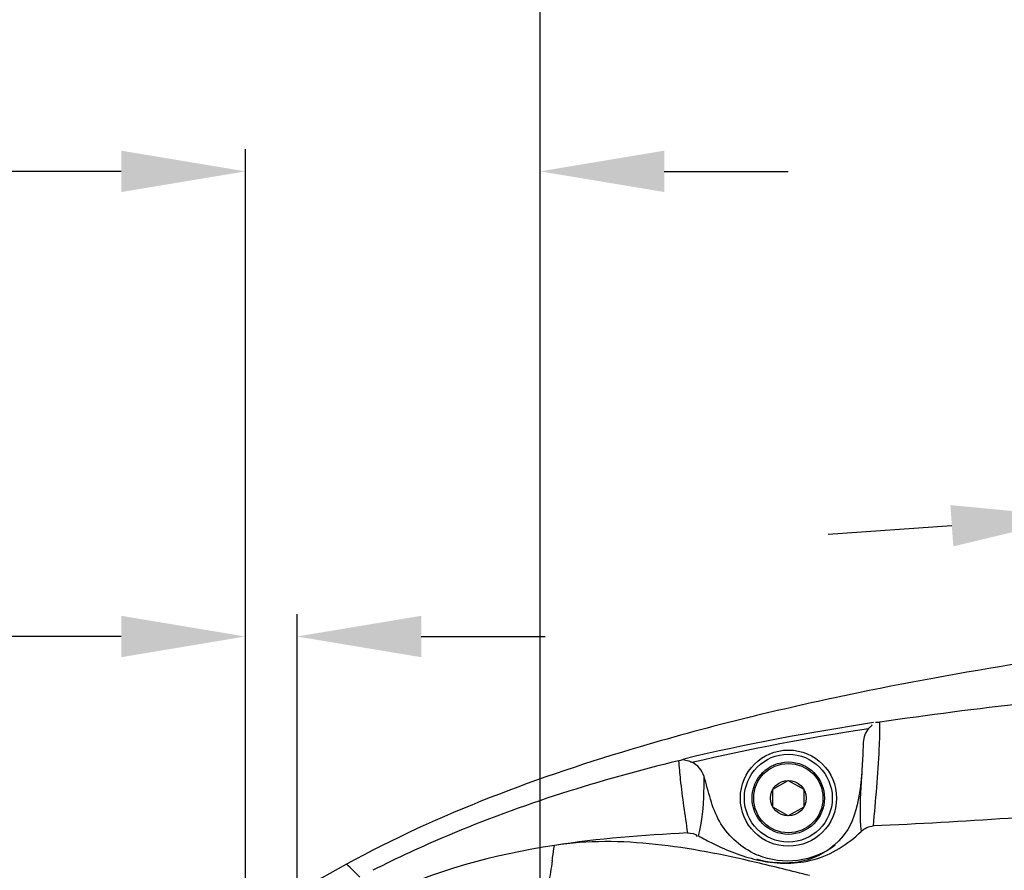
# Model space of a CAD drawing. Header units: millimetres. Extents: x 4086 to 8318, y 123 to 1549.
# Tile 47 of 56: x 6649 to 6697, y 1417 to 1458. Entities that reach past the tile are written whole.
import ezdxf

# ---------------------------------------------------------------- set-up
doc = ezdxf.new("R2010")
doc.units = ezdxf.units.MM
doc.styles.get("Standard").update_dxf_attribs({"font": 'SourceHanSansCN-Normal.ttf'})
doc.dimstyles.get("Standard").update_dxf_attribs({"dimscale": 6, "dimtxt": 5, "dimasz": 3, "dimexe": 0.18, "dimexo": 0.0625, "dimgap": 0.8, "dimtad": 1, "dimtoh": 1, "dimdec": 1, "dimlfac": 2, "dimzin": 0, "dimdsep": 46, "dimtxsty": 'Standard', "dimcen": 0.09, "dimclrd": 256, "dimclre": 256, "dimclrt": 256, "dimadec": 0, "dimazin": 2, "dimtfac": 1, "dimtdec": 1, "dimtofl": 0, "dimtmove": 0, "dimatfit": 3, "dimfxl": 1, "dimtolj": 1, "dimtzin": 0, "dimarcsym": 0})

# ---------------------------------------------------------------- blocks, each defined once
blk = doc.blocks.new('*D1003')
at = {"lineweight": -2}
for p, q in [((6711.301, 1419.335), (6710.145, 1435.874)), ((6716.206, 1435.215), (6722.191, 1435.634)), ((6722.191, 1435.634), (6735.244, 1435.634)), ((6701.326, 1418.637), (6700.169, 1435.176)), ((6694.259, 1433.681), (6688.274, 1433.262))]:
    blk.add_line(p, q, dxfattribs=at)
for points in [[(6716.136, 1436.213), (6716.275, 1434.218), (6710.22, 1434.797)], [(6694.329, 1432.683), (6694.189, 1434.678), (6700.245, 1434.099)]]:
    blk.add_solid(points)
at = {"layer": 'Defpoints', "color": 0}
for p in [(6710.22, 1434.797), (6711.328, 1418.961), (6701.352, 1418.263)]:
    blk.add_point(p, dxfattribs=at)
at = {"insert": (6731.118, 1443.542), "char_height": 30, "attachment_point": 5}
blk.add_mtext('\\A1;\\A1;{\\H0.2x;20}', dxfattribs=at)
blk = doc.blocks.new('*D1006')
at = {"lineweight": -2}
for p, q in [((6632.712, 1410.763), (6632.712, 1416.763)), ((6659.727, 1404.763), (6631.632, 1404.763)), ((6659.727, 1394.763), (6631.632, 1394.763)), ((6632.712, 1388.763), (6632.712, 1382.763))]:
    blk.add_line(p, q, dxfattribs=at)
for points in [[(6631.712, 1410.763), (6633.712, 1410.763), (6632.712, 1404.763)], [(6633.712, 1388.763), (6631.712, 1388.763), (6632.712, 1394.763)]]:
    blk.add_solid(points)
at = {"layer": 'Defpoints', "color": 0}
for p in [(6660.102, 1404.763), (6632.712, 1394.763), (6660.102, 1394.763)]:
    blk.add_point(p, dxfattribs=at)
at = {"insert": (6624.804, 1399.318), "char_height": 30, "attachment_point": 5, "rotation": 90}
blk.add_mtext('\\A1;\\A1;{\\H0.2x;20}', dxfattribs=at)
blk = doc.blocks.new('*D1013')
at = {"lineweight": -2}
for p in [(6736.573, 1467.376), (6860.718, 1434.714)]:
    blk.add_line(p, (6823.546, 1467.376), dxfattribs=at)
for p, q in [((6866.352, 1429.223), (6866.352, 1430.303)), ((6865.812, 1429.763), (6866.892, 1429.763))]:
    blk.add_line(p, q)
blk.add_solid([(6860.058, 1433.962), (6861.378, 1435.465), (6865.225, 1430.753)])
at = {"layer": 'Defpoints', "color": 0}
for p in [(6865.225, 1430.753), (6867.479, 1428.773)]:
    blk.add_point(p, dxfattribs=at)
at = {"insert": (6777.66, 1477.617), "char_height": 30, "attachment_point": 5}
blk.add_mtext('\\A1;\\A1;{\\H0.2x;%%C6 \\H2.8x;{\\H0.25x;\\S+0.018^ 0;}\\H0.357143x;贯通（定位孔）}', dxfattribs=at)
blk = doc.blocks.new('*D1014')
at = {"lineweight": -2}
for p, q in [((6660.102, 1405.138), (6660.102, 1429.406)), ((6662.602, 1405.138), (6662.602, 1429.406)), ((6654.102, 1428.326), (6631.303, 1428.326)), ((6668.602, 1428.326), (6674.602, 1428.326))]:
    blk.add_line(p, q, dxfattribs=at)
for points in [[(6654.102, 1427.326), (6654.102, 1429.326), (6660.102, 1428.326)], [(6668.602, 1429.326), (6668.602, 1427.326), (6662.602, 1428.326)]]:
    blk.add_solid(points)
at = {"layer": 'Defpoints', "color": 0}
for p in [(6662.602, 1428.326), (6660.102, 1404.763), (6662.602, 1404.763)]:
    blk.add_point(p, dxfattribs=at)
at = {"insert": (6638.018, 1436.18), "char_height": 30, "attachment_point": 5}
blk.add_mtext('\\A1;\\A1;{\\H0.2x;5}', dxfattribs=at)
blk = doc.blocks.new('*D1018')
at = {"lineweight": -2}
for p, q in [((6674.352, 1400.138), (6674.352, 1470.786)), ((6701.352, 1418.638), (6701.352, 1470.786)), ((6680.352, 1469.706), (6695.352, 1469.706))]:
    blk.add_line(p, q, dxfattribs=at)
for points in [[(6680.352, 1470.706), (6680.352, 1468.706), (6674.352, 1469.706)], [(6695.352, 1468.706), (6695.352, 1470.706), (6701.352, 1469.706)]]:
    blk.add_solid(points)
at = {"layer": 'Defpoints', "color": 0}
for p in [(6701.352, 1469.706), (6701.352, 1418.263), (6674.352, 1399.763)]:
    blk.add_point(p, dxfattribs=at)
at = {"insert": (6687.852, 1477.56), "char_height": 30, "attachment_point": 5}
blk.add_mtext('\\A1;\\A1;{\\H0.2x;54}', dxfattribs=at)
blk = doc.blocks.new('*D1019')
at = {"lineweight": -2}
for p, q in [((6701.727, 1418.263), (6705.719, 1418.263)), ((6704.639, 1412.263), (6704.639, 1387.263)), ((6701.727, 1381.263), (6705.719, 1381.263))]:
    blk.add_line(p, q, dxfattribs=at)
for points in [[(6705.639, 1412.263), (6703.639, 1412.263), (6704.639, 1418.263)], [(6703.639, 1387.263), (6705.639, 1387.263), (6704.639, 1381.263)]]:
    blk.add_solid(points)
at = {"layer": 'Defpoints', "color": 0}
for p in [(6701.352, 1418.263), (6701.352, 1381.263), (6704.639, 1381.263)]:
    blk.add_point(p, dxfattribs=at)
at = {"insert": (6696.839, 1399.763), "char_height": 30, "attachment_point": 5, "rotation": 90}
blk.add_mtext('\\A1;\\A1;{\\H0.2x;74}', dxfattribs=at)
blk = doc.blocks.new('*D1023')
at = {"lineweight": -2}
for p, q in [((6660.102, 1405.138), (6660.102, 1451.889)), ((6674.352, 1400.138), (6674.352, 1451.889)), ((6654.102, 1450.809), (6623.56, 1450.809)), ((6680.352, 1450.809), (6686.352, 1450.809))]:
    blk.add_line(p, q, dxfattribs=at)
for points in [[(6654.102, 1449.809), (6654.102, 1451.809), (6660.102, 1450.809)], [(6680.352, 1451.809), (6680.352, 1449.809), (6674.352, 1450.809)]]:
    blk.add_solid(points)
at = {"layer": 'Defpoints', "color": 0}
for p in [(6674.352, 1450.809), (6660.102, 1404.763), (6674.352, 1399.763)]:
    blk.add_point(p, dxfattribs=at)
at = {"insert": (6635.831, 1458.717), "char_height": 30, "attachment_point": 5}
blk.add_mtext('\\A1;\\A1;{\\H0.2x;28.5}', dxfattribs=at)

msp = doc.modelspace()

# ---------------------------------------------------------------- linework, layer by layer
at = {"color": 7, "linetype": 'Continuous'}
for p, q in [((6689.2209, 1425.4946), (6689.157, 1425.4813)), ((6689.9125, 1421.858), (6689.9071, 1421.7712)), ((6685.6071, 1420.943), (6686.3519, 1421.373)), ((6686.3519, 1421.373), (6687.0967, 1420.943)), ((6685.6071, 1420.083), (6685.6071, 1420.943)), ((6687.0967, 1420.943), (6687.0967, 1420.083)), ((6686.3519, 1419.653), (6685.6071, 1420.083)), ((6687.0967, 1420.083), (6686.3519, 1419.653))]:
    msp.add_line(p, q, dxfattribs=at)
for points in [[(6689.9751, 1423.2095), (6689.9526, 1422.6162), (6689.9125, 1421.858)], [(6689.9071, 1421.7712), (6689.8946, 1421.5961), (6689.8645, 1421.2691), (6689.8277, 1420.9669), (6689.785, 1420.6874), (6689.7372, 1420.4294), (6689.6847, 1420.1904), (6689.6228, 1419.9512), (6689.5433, 1419.6955), (6689.4155, 1419.3694)], [(6689.4155, 1419.3694), (6689.2229, 1419.0057), (6689.0036, 1418.6928), (6688.7887, 1418.4457), (6688.5719, 1418.2383), (6688.3624, 1418.0691), (6688.1684, 1417.9352), (6687.9925, 1417.8298), (6687.8307, 1417.745), (6687.6769, 1417.6741), (6687.5283, 1417.614), (6687.3848, 1417.5633), (6687.2438, 1417.52), (6687.1039, 1417.4831), (6686.9636, 1417.452), (6686.8218, 1417.4262), (6686.6787, 1417.4057), (6686.534, 1417.3903), (6686.3869, 1417.3799), (6686.238, 1417.3746), (6686.0855, 1417.3743), (6685.9262, 1417.3792), (6685.7568, 1417.3901), (6685.5861, 1417.4067), (6685.4477, 1417.4241), (6685.3383, 1417.4405), (6685.2482, 1417.4557), (6685.1709, 1417.4701), (6685.1042, 1417.4837), (6685.0457, 1417.4964), (6684.9954, 1417.5082), (6684.9523, 1417.5188), (6684.9155, 1417.5283), (6684.8847, 1417.5366), (6684.86, 1417.5435), (6684.8417, 1417.5489), (6684.8303, 1417.5523), (6684.8278, 1417.553)]]:
    msp.add_lwpolyline(points, dxfattribs=at)
for centre, radius in [((6686.3591, 1420.513), 2.3248), ((6686.3519, 1420.513), 2.125), ((6686.3519, 1420.513), 1.75), ((6686.3519, 1420.513), 1.675), ((6686.3519, 1420.513), 0.86)]:
    msp.add_circle(centre, radius, dxfattribs=at)
for centre, radius, start, end in [((6718.1804, 1286.5558), 141.9248, 101.800162, 103.6003), ((6715.4462, 1298.0947), 130.0665, 103.624884, 103.818914), ((6686.3296, 1421.2451), 3.7793, 243.63268, 247.60328), ((6644.7949, 1396.1691), 29.2495, 44.58002, 46.3252), ((6686.4593, 1424.6093), 7.259, 256.97838, 258.39585)]:
    msp.add_arc(centre, radius, start, end, dxfattribs=at)
for points, knots in [([(6761.8526, 1428.2046), (6756.0105, 1429.4471), (6743.6059, 1430.5258), (6724.9527, 1430.1621), (6706.6404, 1428.4958), (6694.7964, 1426.6595), (6689.2209, 1425.4946)], [0, 0, 0, 0, 0.2453234, 0.5083179, 0.7660528, 1, 1, 1, 1]), ([(6748.3843, 1427.332), (6738.8673, 1427.7881), (6724.3299, 1427.2791), (6705.1399, 1425.8891), (6695.4635, 1424.8829), (6690.7754, 1424.1797)], [0, 0, 0, 0, 0.4950067, 0.7537123, 1, 1, 1, 1]), ([(6684.3793, 1424.3965), (6682.6418, 1423.9691), (6675.9952, 1422.1843), (6669.4683, 1419.7671), (6664.9933, 1417.3243)], [0, 0, 0, 0, 0.259786, 1, 1, 1, 1]), ([(6690.2324, 1423.8817), (6690.2703, 1423.9246), (6690.302, 1423.9575), (6690.4234, 1424.0371), (6690.3798, 1424.042), (6690.3702, 1424.0392)], [0, 0, 0, 0, 0.6660008, 0.8839179, 1, 1, 1, 1]), ([(6690.4651, 1419.1688), (6690.5829, 1420.4103), (6690.7274, 1422.078), (6690.7882, 1423.7529), (6690.7754, 1424.1797)], [0, 0, 0, 0, 0.7449338, 1, 1, 1, 1]), ([(6690.7754, 1424.1796), (6690.7229, 1424.1717), (6690.6991, 1424.1531), (6690.5565, 1424.1664), (6690.57, 1424.1757)], [0, 0, 0, 0, 0.7637593, 1, 1, 1, 1]), ([(6681.0456, 1422.3169), (6677.238, 1421.3973), (6672.2042, 1419.825), (6667.4442, 1417.6235), (6666.2631, 1417.0255)], [0, 0, 0, 0, 0.7474068, 1, 1, 1, 1]), ([(6681.0457, 1422.3169), (6681.1159, 1422.3339), (6681.19, 1422.362), (6681.2725, 1422.3892), (6681.2791, 1422.3969)], [0, 0, 0, 0, 0.8771407, 1, 1, 1, 1]), ([(6681.0457, 1422.3169), (6681.0695, 1422.0179), (6681.1739, 1420.8509), (6681.3563, 1419.6929), (6681.4747, 1418.8295)], [0, 0, 0, 0, 0.2560391, 1, 1, 1, 1]), ([(6681.2993, 1422.4019), (6681.2468, 1422.3792), (6681.5552, 1422.3249), (6681.6136, 1422.2843), (6681.6881, 1422.25)], [0, 0, 0, 0, 0.4108901, 1, 1, 1, 1]), ([(6682.0066, 1418.6994), (6682.1963, 1419.3763), (6682.2751, 1420.3476), (6682.2808, 1421.3062), (6682.2787, 1421.5635)], [0, 0, 0, 0, 0.7320102, 1, 1, 1, 1]), ([(6684.6511, 1417.859), (6683.981, 1418.1911), (6682.7842, 1419.3112), (6682.4982, 1420.8332), (6682.2787, 1421.5635)], [0, 0, 0, 0, 0.4951491, 1, 1, 1, 1]), ([(6689.907, 1421.7714), (6689.8907, 1421.5175), (6689.8218, 1420.5637), (6689.7994, 1419.6012), (6689.8687, 1418.902)], [0, 0, 0, 0, 0.2658643, 1, 1, 1, 1]), ([(6699.2322, 1419.6802), (6698.4834, 1419.6293), (6695.5624, 1419.4362), (6692.6397, 1419.2659), (6690.4651, 1419.1688)], [0, 0, 0, 0, 0.2563836, 1, 1, 1, 1]), ([(6682.0066, 1418.6994), (6682.2404, 1418.5654), (6683.1359, 1418.0832), (6684.0947, 1417.7054), (6684.8237, 1417.5369)], [0, 0, 0, 0, 0.2647905, 1, 1, 1, 1]), ([(6684.9992, 1417.4986), (6685.8482, 1417.3243), (6687.6821, 1417.2999), (6689.2379, 1418.2873), (6689.8687, 1418.902)], [0, 0, 0, 0, 0.4959919, 1, 1, 1, 1]), ([(6674.9375, 1417.4982), (6674.9431, 1417.5468), (6674.9791, 1417.7897), (6675.0144, 1418.0326), (6675.0415, 1418.2273)], [0, 0, 0, 0, 0.1993088, 1, 1, 1, 1]), ([(6688.6189, 1418.2408), (6688.1013, 1417.8482), (6686.8416, 1417.3251), (6685.4884, 1417.5042), (6684.8896, 1417.7509)], [0, 0, 0, 0, 0.5007638, 1, 1, 1, 1]), ([(6674.9375, 1417.4982), (6674.9161, 1417.3098), (6674.8519, 1416.953), (6674.7954, 1416.595), (6674.7756, 1416.4234)], [0, 0, 0, 0, 0.5232565, 1, 1, 1, 1])]:
    msp.add_open_spline(points, degree=3, knots=knots, dxfattribs=at)
for points in [[(6690.4704, 1424.1624), (6687.3932, 1423.6927), (6684.3269, 1423.1252), (6681.2993, 1422.4019)], [(6681.6881, 1422.25), (6684.5112, 1422.9115), (6687.3667, 1423.4397), (6690.2324, 1423.8817)], [(6690.2324, 1423.8817), (6690.0735, 1423.702), (6689.9827, 1423.4493), (6689.9751, 1423.2095)], [(6682.2787, 1421.5635), (6682.1919, 1421.8526), (6681.9622, 1422.1236), (6681.6881, 1422.25)], [(6689.8687, 1418.902), (6690.0243, 1419.0537), (6690.2465, 1419.1586), (6690.4636, 1419.1685)], [(6681.4747, 1418.8295), (6679.3237, 1418.7216), (6677.1703, 1418.5545), (6675.0415, 1418.2272)], [(6684.7918, 1417.404), (6681.6176, 1418.1492), (6678.2682, 1418.7195), (6675.045, 1418.2278)], [(6681.4772, 1418.8294), (6681.6438, 1418.8378), (6681.8639, 1418.8079), (6681.9497, 1418.6649)], [(6675.0415, 1418.2272), (6672.1223, 1417.7784), (6669.1945, 1417.0084), (6666.5523, 1415.6885)], [(6664.9932, 1417.3245), (6662.8322, 1416.1443), (6660.7317, 1414.8169), (6658.8301, 1413.2528)], [(6687.3793, 1416.7694), (6686.5177, 1416.9843), (6685.6564, 1417.201), (6684.7918, 1417.404)]]:
    msp.add_open_spline(points, degree=3, dxfattribs=at)

# ---------------------------------------------------------------- dimensions: what is measured, and where the dimension line sits
dim = msp.add_diameter_dim_2p(p1=(6867.4787, 1428.7729), p2=(6865.2251, 1430.7532), text='\\A1;{\\H0.2x;%%C6 \\H2.8x;{\\H0.25x;\\S+0.018^ 0;}\\H0.357143x;贯通（定位孔）}', dimstyle='Standard', override={"dimasz": 1, "dimtxsty": 'Standard'})
dim.commit()
dim.dimension.update_dxf_attribs({"geometry": '*D1013', "text_midpoint": (6777.6597, 1467.3757), "dimtype": 163})
for base, p1, p2, text, picture, middle in [((6701.3519, 1469.7059), (6674.3519, 1399.763), (6701.3519, 1418.263), '\\A1;{\\H0.2x;54}', '*D1018', (6687.8519, 1469.7059)), ((6674.3519, 1450.8085), (6660.1019, 1404.763), (6674.3519, 1399.763), '\\A1;{\\H0.2x;<>}', '*D1023', (6635.8309, 1450.8085)), ((6662.6019, 1428.3256), (6660.1019, 1404.763), (6662.6019, 1404.763), '\\A1;{\\H0.2x;5}', '*D1014', (6638.0184, 1428.3256))]:
    dim = msp.add_linear_dim(base=base, p1=p1, p2=p2, text=text, dimstyle='Standard', override={"dimasz": 1, "dimtxsty": 'Standard'})
    dim.commit()
    dim.dimension.update_dxf_attribs({"geometry": picture, "text_midpoint": middle, "dimtype": 160})
for base, p1, p2, angle, text, override, picture, middle, dimtype in [((6710.2202, 1434.7966), (6701.3519, 1418.263), (6711.3276, 1418.9606), 4, '\\A1;{\\H0.2x;20}', {"dimasz": 1, "dimtad": 3, "dimtxsty": 'Standard', "dimtmove": 0}, '*D1003', (6731.1177, 1435.6337), 161), ((6704.6387, 1381.263), (6701.3519, 1418.263), (6701.3519, 1381.263), 90, '\\A1;{\\H0.2x;74}', {"dimasz": 1, "dimtxsty": 'Standard'}, '*D1019', (6704.6387, 1399.763), 160), ((6632.7116, 1394.763), (6660.1019, 1404.763), (6660.1019, 1394.763), 90, '\\A1;{\\H0.2x;20}', {"dimasz": 1, "dimtxsty": 'Standard'}, '*D1006', (6632.7116, 1399.3184), 160)]:
    dim = msp.add_linear_dim(base=base, p1=p1, p2=p2, angle=angle, text=text, dimstyle='Standard', override=override)
    dim.commit()
    dim.dimension.update_dxf_attribs({"geometry": picture, "text_midpoint": middle, "dimtype": dimtype})

doc.saveas('drawing.dxf')
